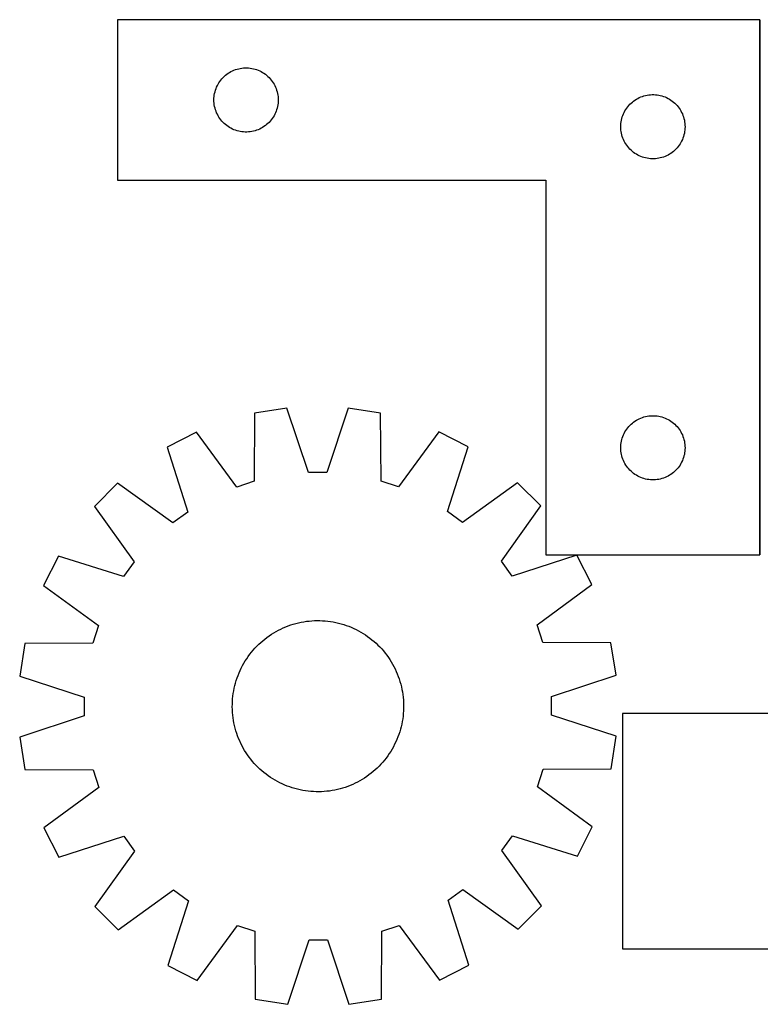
# Model space of a CAD drawing. Header units: millimetres. Extents: x 8 to 1493, y 7 to 467.
# Tile 1 of 5: x 8 to 353, y 7 to 467. Entities that reach past the tile are written whole.
import ezdxf

# ---------------------------------------------------------------- set-up
doc = ezdxf.new("R2010")
doc.units = ezdxf.units.MM
doc.layers.add('COMMON', color=5, linetype='CONTINUOUS', true_color=0x0000ff)
doc.layers.add('CUT', color=7, linetype='CONTINUOUS', true_color=0x000000)

msp = doc.modelspace()

# ---------------------------------------------------------------- linework, layer by layer
at = {"layer": 'COMMON'}
msp.add_line((353.326686, 216.783027), (353.326686, 466.783027), dxfattribs=at)
at = {"layer": 'CUT'}
for p, q in [((353.226685, 466.783027), (53.226685, 466.783027)), ((53.226685, 466.783027), (53.226685, 391.783027)), ((353.226685, 216.783027), (353.226685, 466.783027)), ((104.22347, 441.280615), (104.853029, 441.728182)), ((104.853029, 441.728182), (105.504792, 442.142746)), ((105.504792, 442.142746), (106.177033, 442.523209)), ((106.177033, 442.523209), (106.867969, 442.868561)), ((106.867969, 442.868561), (107.575766, 443.177886)), ((107.575766, 443.177886), (108.298549, 443.450365)), ((108.298549, 443.450365), (109.0344, 443.685275)), ((109.0344, 443.685275), (109.781368, 443.881992)), ((109.781368, 443.881992), (110.537473, 444.039996)), ((110.537473, 444.039996), (111.300709, 444.158867)), ((111.300709, 444.158867), (112.069053, 444.23829)), ((112.069053, 444.23829), (112.840466, 444.278054)), ((112.840466, 444.278054), (113.612903, 444.278054)), ((113.612903, 444.278054), (114.384316, 444.23829)), ((114.384316, 444.23829), (115.15266, 444.158867)), ((115.15266, 444.158867), (115.915896, 444.039996)), ((115.915896, 444.039996), (116.672001, 443.881992)), ((116.672001, 443.881992), (117.418969, 443.685275)), ((117.418969, 443.685275), (118.15482, 443.450365)), ((118.15482, 443.450365), (118.877603, 443.177886)), ((118.877603, 443.177886), (119.5854, 442.868561)), ((119.5854, 442.868561), (120.276336, 442.523209)), ((120.276336, 442.523209), (120.948577, 442.142746)), ((120.948577, 442.142746), (121.60034, 441.728182)), ((121.60034, 441.728182), (122.229899, 441.280615)), ((100.172406, 436.671248), (100.570051, 437.33347)), ((100.570051, 437.33347), (101.001259, 437.974343)), ((101.001259, 437.974343), (101.464887, 438.592169)), ((101.464887, 438.592169), (101.959706, 439.185308)), ((101.959706, 439.185308), (102.484402, 439.752189)), ((102.484402, 439.752189), (103.037584, 440.291307)), ((103.037584, 440.291307), (103.617787, 440.801233)), ((103.617787, 440.801233), (104.22347, 441.280615)), ((122.229899, 441.280615), (122.835582, 440.801233)), ((122.835582, 440.801233), (123.415785, 440.291307)), ((123.415785, 440.291307), (123.968967, 439.752189)), ((123.968967, 439.752189), (124.493663, 439.185308)), ((124.493663, 439.185308), (124.988482, 438.592169)), ((124.988482, 438.592169), (125.45211, 437.974343)), ((125.45211, 437.974343), (125.883318, 437.33347)), ((125.883318, 437.33347), (126.280963, 436.671248)), ((98.543849, 432.351308), (98.721269, 433.103093)), ((98.721269, 433.103093), (98.937154, 433.844749)), ((98.937154, 433.844749), (99.190932, 434.574308)), ((99.190932, 434.574308), (99.481931, 435.289835)), ((99.481931, 435.289835), (99.809378, 435.989434)), ((99.809378, 435.989434), (100.172406, 436.671248)), ((126.280963, 436.671248), (126.643991, 435.989434)), ((126.643991, 435.989434), (126.971438, 435.289835)), ((126.971438, 435.289835), (127.262437, 434.574308)), ((127.262437, 434.574308), (127.516215, 433.844749)), ((127.516215, 433.844749), (127.7321, 433.103093)), ((127.7321, 433.103093), (127.90952, 432.351308)), ((98.226685, 429.283027), (98.246573, 430.055208)), ((98.246573, 428.510845), (98.226685, 429.283027)), ((98.246573, 430.055208), (98.306186, 430.825342)), ((98.306186, 427.740712), (98.246573, 428.510845)), ((98.306186, 430.825342), (98.405366, 431.591385)), ((98.405366, 431.591385), (98.543849, 432.351308)), ((127.90952, 432.351308), (128.048003, 431.591385)), ((128.048003, 431.591385), (128.147183, 430.825342)), ((128.147183, 430.825342), (128.206796, 430.055208)), ((128.206796, 428.510845), (128.147183, 427.740712)), ((128.206796, 430.055208), (128.226685, 429.283027)), ((128.226685, 429.283027), (128.206796, 428.510845)), ((293.037584, 427.791307), (293.617787, 428.301233)), ((293.617787, 428.301233), (294.22347, 428.780615)), ((294.22347, 428.780615), (294.853029, 429.228182)), ((294.853029, 429.228182), (295.504792, 429.642746)), ((295.504792, 429.642746), (296.177033, 430.023209)), ((296.177033, 430.023209), (296.867969, 430.368561)), ((296.867969, 430.368561), (297.575766, 430.677886)), ((297.575766, 430.677886), (298.298549, 430.950365)), ((298.298549, 430.950365), (299.0344, 431.185275)), ((299.0344, 431.185275), (299.781368, 431.381992)), ((299.781368, 431.381992), (300.537473, 431.539996)), ((300.537473, 431.539996), (301.300709, 431.658867)), ((301.300709, 431.658867), (302.069053, 431.73829)), ((302.069053, 431.73829), (302.840466, 431.778054)), ((302.840466, 431.778054), (303.612903, 431.778054)), ((303.612903, 431.778054), (304.384316, 431.73829)), ((304.384316, 431.73829), (305.15266, 431.658867)), ((305.15266, 431.658867), (305.915896, 431.539996)), ((305.915896, 431.539996), (306.672001, 431.381992)), ((306.672001, 431.381992), (307.418969, 431.185275)), ((307.418969, 431.185275), (308.15482, 430.950365)), ((308.15482, 430.950365), (308.877603, 430.677886)), ((308.877603, 430.677886), (309.5854, 430.368561)), ((309.5854, 430.368561), (310.276336, 430.023209)), ((310.276336, 430.023209), (310.948577, 429.642746)), ((310.948577, 429.642746), (311.60034, 429.228182)), ((311.60034, 429.228182), (312.229899, 428.780615)), ((312.229899, 428.780615), (312.835582, 428.301233)), ((312.835582, 428.301233), (313.415785, 427.791307)), ((98.405366, 426.974668), (98.306186, 427.740712)), ((98.543849, 426.214746), (98.405366, 426.974668)), ((98.721269, 425.46296), (98.543849, 426.214746)), ((98.937154, 424.721304), (98.721269, 425.46296)), ((99.190932, 423.991745), (98.937154, 424.721304)), ((99.481931, 423.276218), (99.190932, 423.991745)), ((99.809378, 422.57662), (99.481931, 423.276218)), ((126.971438, 423.276218), (126.643991, 422.57662)), ((127.262437, 423.991745), (126.971438, 423.276218)), ((127.516215, 424.721304), (127.262437, 423.991745)), ((127.7321, 425.46296), (127.516215, 424.721304)), ((127.90952, 426.214746), (127.7321, 425.46296)), ((128.048003, 426.974668), (127.90952, 426.214746)), ((128.147183, 427.740712), (128.048003, 426.974668)), ((289.481931, 422.789835), (289.809378, 423.489434)), ((289.809378, 423.489434), (290.172406, 424.171248)), ((290.172406, 424.171248), (290.570051, 424.83347)), ((290.570051, 424.83347), (291.001259, 425.474343)), ((291.001259, 425.474343), (291.464887, 426.092169)), ((291.464887, 426.092169), (291.959706, 426.685308)), ((291.959706, 426.685308), (292.484402, 427.252189)), ((292.484402, 427.252189), (293.037584, 427.791307)), ((313.415785, 427.791307), (313.968967, 427.252189)), ((313.968967, 427.252189), (314.493663, 426.685308)), ((314.493663, 426.685308), (314.988482, 426.092169)), ((314.988482, 426.092169), (315.45211, 425.474343)), ((315.45211, 425.474343), (315.883318, 424.83347)), ((315.883318, 424.83347), (316.280963, 424.171248)), ((316.280963, 424.171248), (316.643991, 423.489434)), ((316.643991, 423.489434), (316.971438, 422.789835)), ((100.172406, 421.894806), (99.809378, 422.57662)), ((100.570051, 421.232584), (100.172406, 421.894806)), ((101.001259, 420.59171), (100.570051, 421.232584)), ((101.464887, 419.973884), (101.001259, 420.59171)), ((101.959706, 419.380745), (101.464887, 419.973884)), ((102.484402, 418.813864), (101.959706, 419.380745)), ((103.037584, 418.274746), (102.484402, 418.813864)), ((123.968967, 418.813864), (123.415785, 418.274746)), ((124.493663, 419.380745), (123.968967, 418.813864)), ((124.988482, 419.973884), (124.493663, 419.380745)), ((125.45211, 420.59171), (124.988482, 419.973884)), ((125.883318, 421.232584), (125.45211, 420.59171)), ((126.280963, 421.894806), (125.883318, 421.232584)), ((126.643991, 422.57662), (126.280963, 421.894806)), ((288.306186, 418.325342), (288.405366, 419.091385)), ((288.405366, 419.091385), (288.543849, 419.851308)), ((288.543849, 419.851308), (288.721269, 420.603093)), ((288.721269, 420.603093), (288.937154, 421.344749)), ((288.937154, 421.344749), (289.190932, 422.074308)), ((289.190932, 422.074308), (289.481931, 422.789835)), ((316.971438, 422.789835), (317.262437, 422.074308)), ((317.262437, 422.074308), (317.516215, 421.344749)), ((317.516215, 421.344749), (317.7321, 420.603093)), ((317.7321, 420.603093), (317.90952, 419.851308)), ((317.90952, 419.851308), (318.048003, 419.091385)), ((318.048003, 419.091385), (318.147183, 418.325342)), ((103.617787, 417.76482), (103.037584, 418.274746)), ((104.22347, 417.285438), (103.617787, 417.76482)), ((104.853029, 416.837871), (104.22347, 417.285438)), ((105.504792, 416.423307), (104.853029, 416.837871)), ((106.177033, 416.042845), (105.504792, 416.423307)), ((106.867969, 415.697493), (106.177033, 416.042845)), ((107.575766, 415.388167), (106.867969, 415.697493)), ((108.298549, 415.115688), (107.575766, 415.388167)), ((109.0344, 414.880779), (108.298549, 415.115688)), ((109.781368, 414.684061), (109.0344, 414.880779)), ((110.537473, 414.526057), (109.781368, 414.684061)), ((111.300709, 414.407187), (110.537473, 414.526057)), ((112.069053, 414.327764), (111.300709, 414.407187)), ((112.840466, 414.288), (112.069053, 414.327764)), ((113.612903, 414.288), (112.840466, 414.288)), ((114.384316, 414.327764), (113.612903, 414.288)), ((115.15266, 414.407187), (114.384316, 414.327764)), ((115.915896, 414.526057), (115.15266, 414.407187)), ((116.672001, 414.684061), (115.915896, 414.526057)), ((117.418969, 414.880779), (116.672001, 414.684061)), ((118.15482, 415.115688), (117.418969, 414.880779)), ((118.877603, 415.388167), (118.15482, 415.115688)), ((119.5854, 415.697493), (118.877603, 415.388167)), ((120.276336, 416.042845), (119.5854, 415.697493)), ((120.948577, 416.423307), (120.276336, 416.042845)), ((121.60034, 416.837871), (120.948577, 416.423307)), ((122.229899, 417.285438), (121.60034, 416.837871)), ((122.835582, 417.76482), (122.229899, 417.285438)), ((123.415785, 418.274746), (122.835582, 417.76482)), ((288.226685, 416.783027), (288.246573, 417.555208)), ((288.246573, 416.010845), (288.226685, 416.783027)), ((288.246573, 417.555208), (288.306186, 418.325342)), ((288.306186, 415.240712), (288.246573, 416.010845)), ((288.405366, 414.474668), (288.306186, 415.240712)), ((288.543849, 413.714746), (288.405366, 414.474668)), ((318.048003, 414.474668), (317.90952, 413.714746)), ((318.147183, 415.240712), (318.048003, 414.474668)), ((318.147183, 418.325342), (318.206796, 417.555208)), ((318.206796, 416.010845), (318.147183, 415.240712)), ((318.206796, 417.555208), (318.226685, 416.783027)), ((318.226685, 416.783027), (318.206796, 416.010845)), ((288.721269, 412.96296), (288.543849, 413.714746)), ((288.937154, 412.221304), (288.721269, 412.96296)), ((289.190932, 411.491745), (288.937154, 412.221304)), ((289.481931, 410.776218), (289.190932, 411.491745)), ((289.809378, 410.07662), (289.481931, 410.776218)), ((290.172406, 409.394806), (289.809378, 410.07662)), ((316.643991, 410.07662), (316.280963, 409.394806)), ((316.971438, 410.776218), (316.643991, 410.07662)), ((317.262437, 411.491745), (316.971438, 410.776218)), ((317.516215, 412.221304), (317.262437, 411.491745)), ((317.7321, 412.96296), (317.516215, 412.221304)), ((317.90952, 413.714746), (317.7321, 412.96296)), ((290.570051, 408.732584), (290.172406, 409.394806)), ((291.001259, 408.09171), (290.570051, 408.732584)), ((291.464887, 407.473884), (291.001259, 408.09171)), ((291.959706, 406.880745), (291.464887, 407.473884)), ((292.484402, 406.313864), (291.959706, 406.880745)), ((293.037584, 405.774746), (292.484402, 406.313864)), ((293.617787, 405.26482), (293.037584, 405.774746)), ((294.22347, 404.785438), (293.617787, 405.26482)), ((312.835582, 405.26482), (312.229899, 404.785438)), ((313.415785, 405.774746), (312.835582, 405.26482)), ((313.968967, 406.313864), (313.415785, 405.774746)), ((314.493663, 406.880745), (313.968967, 406.313864)), ((314.988482, 407.473884), (314.493663, 406.880745)), ((315.45211, 408.09171), (314.988482, 407.473884)), ((315.883318, 408.732584), (315.45211, 408.09171)), ((316.280963, 409.394806), (315.883318, 408.732584)), ((294.853029, 404.337871), (294.22347, 404.785438)), ((295.504792, 403.923307), (294.853029, 404.337871)), ((296.177033, 403.542845), (295.504792, 403.923307)), ((296.867969, 403.197493), (296.177033, 403.542845)), ((297.575766, 402.888167), (296.867969, 403.197493)), ((298.298549, 402.615688), (297.575766, 402.888167)), ((299.0344, 402.380779), (298.298549, 402.615688)), ((299.781368, 402.184061), (299.0344, 402.380779)), ((300.537473, 402.026057), (299.781368, 402.184061)), ((301.300709, 401.907187), (300.537473, 402.026057)), ((302.069053, 401.827764), (301.300709, 401.907187)), ((302.840466, 401.788), (302.069053, 401.827764)), ((303.612903, 401.788), (302.840466, 401.788)), ((304.384316, 401.827764), (303.612903, 401.788)), ((305.15266, 401.907187), (304.384316, 401.827764)), ((305.915896, 402.026057), (305.15266, 401.907187)), ((306.672001, 402.184061), (305.915896, 402.026057)), ((307.418969, 402.380779), (306.672001, 402.184061)), ((308.15482, 402.615688), (307.418969, 402.380779)), ((308.877603, 402.888167), (308.15482, 402.615688)), ((309.5854, 403.197493), (308.877603, 402.888167)), ((310.276336, 403.542845), (309.5854, 403.197493)), ((310.948577, 403.923307), (310.276336, 403.542845)), ((311.60034, 404.337871), (310.948577, 403.923307)), ((312.229899, 404.785438), (311.60034, 404.337871)), ((53.226685, 391.783027), (253.226685, 391.783027)), ((253.226685, 391.783027), (253.226685, 216.783027)), ((132.334408, 285.307238), (117.141266, 282.878456)), ((142.360058, 255.16655), (132.334408, 285.307238)), ((160.873226, 285.34832), (150.934393, 255.178893)), ((176.073297, 282.96329), (160.873226, 285.34832)), ((117.141266, 282.878456), (117.011739, 251.114357)), ((176.294272, 251.199695), (176.073297, 282.96329)), ((296.867969, 280.368561), (297.575766, 280.677886)), ((297.575766, 280.677886), (298.298549, 280.950365)), ((298.298549, 280.950365), (299.0344, 281.185275)), ((299.0344, 281.185275), (299.781368, 281.381992)), ((299.781368, 281.381992), (300.537473, 281.539996)), ((300.537473, 281.539996), (301.300709, 281.658867)), ((301.300709, 281.658867), (302.069053, 281.73829)), ((302.069053, 281.73829), (302.840466, 281.778054)), ((302.840466, 281.778054), (303.612903, 281.778054)), ((303.612903, 281.778054), (304.384316, 281.73829)), ((304.384316, 281.73829), (305.15266, 281.658867)), ((305.15266, 281.658867), (305.915896, 281.539996)), ((305.915896, 281.539996), (306.672001, 281.381992)), ((306.672001, 281.381992), (307.418969, 281.185275)), ((307.418969, 281.185275), (308.15482, 280.950365)), ((308.15482, 280.950365), (308.877603, 280.677886)), ((308.877603, 280.677886), (309.5854, 280.368561)), ((291.001259, 275.474343), (291.464887, 276.092169)), ((291.464887, 276.092169), (291.959706, 276.685308)), ((291.959706, 276.685308), (292.484402, 277.252189)), ((292.484402, 277.252189), (293.037584, 277.791307)), ((293.037584, 277.791307), (293.617787, 278.301233)), ((293.617787, 278.301233), (294.22347, 278.780615)), ((294.22347, 278.780615), (294.853029, 279.228182)), ((294.853029, 279.228182), (295.504792, 279.642746)), ((295.504792, 279.642746), (296.177033, 280.023209)), ((296.177033, 280.023209), (296.867969, 280.368561)), ((309.5854, 280.368561), (310.276336, 280.023209)), ((310.276336, 280.023209), (310.948577, 279.642746)), ((310.948577, 279.642746), (311.60034, 279.228182)), ((311.60034, 279.228182), (312.229899, 278.780615)), ((312.229899, 278.780615), (312.835582, 278.301233)), ((312.835582, 278.301233), (313.415785, 277.791307)), ((313.415785, 277.791307), (313.968967, 277.252189)), ((313.968967, 277.252189), (314.493663, 276.685308)), ((314.493663, 276.685308), (314.988482, 276.092169)), ((314.988482, 276.092169), (315.45211, 275.474343)), ((90.011932, 274.020405), (76.31293, 267.015557)), ((108.860877, 248.453003), (90.011932, 274.020405)), ((203.228021, 274.183381), (184.452763, 248.561819)), ((216.947133, 267.218002), (203.228021, 274.183381)), ((288.937154, 271.344749), (289.190932, 272.074308)), ((289.190932, 272.074308), (289.481931, 272.789835)), ((289.481931, 272.789835), (289.809378, 273.489434)), ((289.809378, 273.489434), (290.172406, 274.171248)), ((290.172406, 274.171248), (290.570051, 274.83347)), ((290.570051, 274.83347), (291.001259, 275.474343)), ((315.45211, 275.474343), (315.883318, 274.83347)), ((315.883318, 274.83347), (316.280963, 274.171248)), ((316.280963, 274.171248), (316.643991, 273.489434)), ((316.643991, 273.489434), (316.971438, 272.789835)), ((316.971438, 272.789835), (317.262437, 272.074308)), ((317.262437, 272.074308), (317.516215, 271.344749)), ((76.31293, 267.015557), (86.005389, 236.766078)), ((207.341803, 236.940744), (216.947133, 267.218002)), ((288.226685, 266.783027), (288.246573, 267.555208)), ((288.246573, 267.555208), (288.306186, 268.325342)), ((288.306186, 268.325342), (288.405366, 269.091385)), ((288.405366, 269.091385), (288.543849, 269.851308)), ((288.543849, 269.851308), (288.721269, 270.603093)), ((288.721269, 270.603093), (288.937154, 271.344749)), ((317.516215, 271.344749), (317.7321, 270.603093)), ((317.7321, 270.603093), (317.90952, 269.851308)), ((317.90952, 269.851308), (318.048003, 269.091385)), ((318.048003, 269.091385), (318.147183, 268.325342)), ((318.147183, 268.325342), (318.206796, 267.555208)), ((318.206796, 267.555208), (318.226685, 266.783027)), ((288.246573, 266.010845), (288.226685, 266.783027)), ((288.306186, 265.240712), (288.246573, 266.010845)), ((288.405366, 264.474668), (288.306186, 265.240712)), ((288.543849, 263.714746), (288.405366, 264.474668)), ((288.721269, 262.96296), (288.543849, 263.714746)), ((288.937154, 262.221304), (288.721269, 262.96296)), ((289.190932, 261.491745), (288.937154, 262.221304)), ((317.516215, 262.221304), (317.262437, 261.491745)), ((317.7321, 262.96296), (317.516215, 262.221304)), ((317.90952, 263.714746), (317.7321, 262.96296)), ((318.048003, 264.474668), (317.90952, 263.714746)), ((318.147183, 265.240712), (318.048003, 264.474668)), ((318.206796, 266.010845), (318.147183, 265.240712)), ((318.226685, 266.783027), (318.206796, 266.010845)), ((289.481931, 260.776218), (289.190932, 261.491745)), ((289.809378, 260.07662), (289.481931, 260.776218)), ((290.172406, 259.394806), (289.809378, 260.07662)), ((290.570051, 258.732584), (290.172406, 259.394806)), ((291.001259, 258.09171), (290.570051, 258.732584)), ((291.464887, 257.473884), (291.001259, 258.09171)), ((315.45211, 258.09171), (314.988482, 257.473884)), ((315.883318, 258.732584), (315.45211, 258.09171)), ((316.280963, 259.394806), (315.883318, 258.732584)), ((316.643991, 260.07662), (316.280963, 259.394806)), ((316.971438, 260.776218), (316.643991, 260.07662)), ((317.262437, 261.491745), (316.971438, 260.776218)), ((150.934393, 255.178893), (142.360058, 255.16655)), ((291.959706, 256.880745), (291.464887, 257.473884)), ((292.484402, 256.313864), (291.959706, 256.880745)), ((293.037584, 255.774746), (292.484402, 256.313864)), ((293.617787, 255.26482), (293.037584, 255.774746)), ((294.22347, 254.785438), (293.617787, 255.26482)), ((294.853029, 254.337871), (294.22347, 254.785438)), ((295.504792, 253.923307), (294.853029, 254.337871)), ((296.177033, 253.542845), (295.504792, 253.923307)), ((296.867969, 253.197493), (296.177033, 253.542845)), ((297.575766, 252.888167), (296.867969, 253.197493)), ((309.5854, 253.197493), (308.877603, 252.888167)), ((310.276336, 253.542845), (309.5854, 253.197493)), ((310.948577, 253.923307), (310.276336, 253.542845)), ((311.60034, 254.337871), (310.948577, 253.923307)), ((312.229899, 254.785438), (311.60034, 254.337871)), ((312.835582, 255.26482), (312.229899, 254.785438)), ((313.415785, 255.774746), (312.835582, 255.26482)), ((313.968967, 256.313864), (313.415785, 255.774746)), ((314.493663, 256.880745), (313.968967, 256.313864)), ((314.988482, 257.473884), (314.493663, 256.880745)), ((53.248688, 250.207625), (42.38478, 239.312394)), ((79.075862, 231.716225), (53.248688, 250.207625)), ((117.011739, 251.114357), (108.860877, 248.453003)), ((184.452763, 248.561819), (176.294272, 251.199695)), ((240.05967, 250.476542), (214.28584, 231.910862)), ((250.9549, 239.612634), (240.05967, 250.476542)), ((298.298549, 252.615688), (297.575766, 252.888167)), ((299.0344, 252.380779), (298.298549, 252.615688)), ((299.781368, 252.184061), (299.0344, 252.380779)), ((300.537473, 252.026057), (299.781368, 252.184061)), ((301.300709, 251.907187), (300.537473, 252.026057)), ((302.069053, 251.827764), (301.300709, 251.907187)), ((302.840466, 251.788), (302.069053, 251.827764)), ((303.612903, 251.788), (302.840466, 251.788)), ((304.384316, 251.827764), (303.612903, 251.788)), ((305.15266, 251.907187), (304.384316, 251.827764)), ((305.915896, 252.026057), (305.15266, 251.907187)), ((306.672001, 252.184061), (305.915896, 252.026057)), ((307.418969, 252.380779), (306.672001, 252.184061)), ((308.15482, 252.615688), (307.418969, 252.380779)), ((308.877603, 252.888167), (308.15482, 252.615688)), ((42.38478, 239.312394), (60.95046, 213.538565)), ((232.4635, 213.78546), (250.9549, 239.612634)), ((86.005389, 236.766078), (79.075862, 231.716225)), ((214.28584, 231.910862), (207.341803, 236.940744)), ((267.762833, 216.548392), (237.513354, 206.855933)), ((253.226685, 216.783027), (353.226685, 216.783027)), ((274.76768, 202.84939), (267.762833, 216.548392)), ((25.64332, 216.199858), (18.677941, 202.480746)), ((55.920578, 206.594527), (25.64332, 216.199858)), ((60.95046, 213.538565), (55.920578, 206.594527)), ((237.513354, 206.855933), (232.4635, 213.78546)), ((18.677941, 202.480746), (44.299503, 183.705488)), ((249.200279, 184.000446), (274.76768, 202.84939)), ((134.090612, 183.982769), (135.288162, 184.363401)), ((135.288162, 184.363401), (136.497077, 184.70623)), ((136.497077, 184.70623), (137.716164, 185.010917)), ((137.716164, 185.010917), (138.94422, 185.277161)), ((138.94422, 185.277161), (140.180033, 185.504699)), ((140.180033, 185.504699), (141.422383, 185.693307)), ((141.422383, 185.693307), (142.670044, 185.842799)), ((142.670044, 185.842799), (143.921785, 185.953027)), ((143.921785, 185.953027), (145.176372, 186.023883)), ((145.176372, 186.023883), (146.432564, 186.055296)), ((146.432564, 186.055296), (147.689124, 186.047236)), ((147.689124, 186.047236), (148.94481, 185.99971)), ((148.94481, 185.99971), (150.198384, 185.912766)), ((150.198384, 185.912766), (151.448608, 185.786488)), ((151.448608, 185.786488), (152.694249, 185.621003)), ((152.694249, 185.621003), (153.934078, 185.416473)), ((153.934078, 185.416473), (155.16687, 185.173099)), ((155.16687, 185.173099), (156.391409, 184.891123)), ((156.391409, 184.891123), (157.606487, 184.570823)), ((157.606487, 184.570823), (158.810904, 184.212514)), ((158.810904, 184.212514), (160.003473, 183.816549)), ((44.299503, 183.705488), (41.661627, 175.546997)), ((124.01448, 178.929872), (125.058287, 179.629497)), ((125.058287, 179.629497), (126.123554, 180.295989)), ((126.123554, 180.295989), (127.209231, 180.928693)), ((127.209231, 180.928693), (128.314245, 181.526981)), ((128.314245, 181.526981), (129.437507, 182.090266)), ((129.437507, 182.090266), (130.577908, 182.61799)), ((130.577908, 182.61799), (131.734323, 183.109632)), ((131.734323, 183.109632), (132.905609, 183.564708)), ((132.905609, 183.564708), (134.090612, 183.982769)), ((160.003473, 183.816549), (161.183015, 183.383321)), ((161.183015, 183.383321), (162.348367, 182.913257)), ((162.348367, 182.913257), (163.498379, 182.406819)), ((163.498379, 182.406819), (164.631917, 181.864509)), ((164.631917, 181.864509), (165.74786, 181.286861)), ((165.74786, 181.286861), (166.845109, 180.674446)), ((166.845109, 180.674446), (167.922579, 180.027867)), ((167.922579, 180.027867), (168.979209, 179.347763)), ((251.861633, 175.849583), (249.200279, 184.000446)), ((9.898032, 175.326022), (7.513002, 160.12595)), ((41.661627, 175.546997), (9.898032, 175.326022)), ((118.258393, 174.077217), (119.152614, 174.96004)), ((119.152614, 174.96004), (120.074124, 175.814338)), ((120.074124, 175.814338), (121.022014, 176.63927)), ((121.022014, 176.63927), (121.995347, 177.43402)), ((121.995347, 177.43402), (122.993164, 178.197806)), ((122.993164, 178.197806), (124.01448, 178.929872)), ((168.979209, 179.347763), (170.013954, 178.634806)), ((170.013954, 178.634806), (171.025794, 177.889698)), ((171.025794, 177.889698), (172.013731, 177.113175)), ((172.013731, 177.113175), (172.976789, 176.306003)), ((172.976789, 176.306003), (173.914018, 175.468979)), ((173.914018, 175.468979), (174.824493, 174.602929)), ((283.625731, 175.720057), (251.861633, 175.849583)), ((286.054513, 160.526915), (283.625731, 175.720057)), ((114.226516, 169.266679), (114.971624, 170.278519)), ((114.971624, 170.278519), (115.748147, 171.266456)), ((115.748147, 171.266456), (116.555319, 172.229514)), ((116.555319, 172.229514), (117.392343, 173.166742)), ((117.392343, 173.166742), (118.258393, 174.077217)), ((174.824493, 174.602929), (175.707315, 173.708708)), ((175.707315, 173.708708), (176.561613, 172.787198)), ((176.561613, 172.787198), (177.386545, 171.839308)), ((177.386545, 171.839308), (178.181296, 170.865975)), ((178.181296, 170.865975), (178.945081, 169.868158)), ((111.574461, 165.000585), (112.186876, 166.097833)), ((112.186876, 166.097833), (112.833455, 167.175304)), ((112.833455, 167.175304), (113.513559, 168.231933)), ((113.513559, 168.231933), (114.226516, 169.266679)), ((178.945081, 169.868158), (179.677147, 168.846842)), ((179.677147, 168.846842), (180.376772, 167.803035)), ((180.376772, 167.803035), (181.043265, 166.737768)), ((181.043265, 166.737768), (181.675968, 165.652092)), ((181.675968, 165.652092), (182.274257, 164.547077)), ((109.478001, 160.43574), (109.948065, 161.601092)), ((109.948065, 161.601092), (110.454503, 162.751104)), ((110.454503, 162.751104), (110.996813, 163.884641)), ((110.996813, 163.884641), (111.574461, 165.000585)), ((182.274257, 164.547077), (182.837541, 163.423815)), ((182.837541, 163.423815), (183.365265, 162.283414)), ((183.365265, 162.283414), (183.856907, 161.127)), ((183.856907, 161.127), (184.311984, 159.955713)), ((7.513002, 160.12595), (37.68243, 150.187117)), ((107.970199, 155.644134), (108.290499, 156.859212)), ((108.290499, 156.859212), (108.648809, 158.063629)), ((108.648809, 158.063629), (109.044773, 159.256197)), ((109.044773, 159.256197), (109.478001, 160.43574)), ((184.311984, 159.955713), (184.730044, 158.77071)), ((184.730044, 158.77071), (185.110677, 157.57316)), ((185.110677, 157.57316), (185.453505, 156.364245)), ((255.913825, 150.501264), (286.054513, 160.526915)), ((107.074834, 150.701333), (107.240319, 151.946974)), ((107.240319, 151.946974), (107.444849, 153.186802)), ((107.444849, 153.186802), (107.688223, 154.419594)), ((107.688223, 154.419594), (107.970199, 155.644134)), ((185.453505, 156.364245), (185.758192, 155.145158)), ((185.758192, 155.145158), (186.024436, 153.917102)), ((186.024436, 153.917102), (186.251974, 152.68129)), ((186.251974, 152.68129), (186.440582, 151.438939)), ((37.68243, 150.187117), (37.694772, 141.612783)), ((106.814086, 146.941849), (106.861612, 148.197535)), ((106.861612, 148.197535), (106.948556, 149.451109)), ((106.948556, 149.451109), (107.074834, 150.701333)), ((186.440582, 151.438939), (186.590074, 150.191278)), ((186.590074, 150.191278), (186.700302, 148.939537)), ((186.700302, 148.939537), (186.771158, 147.68495)), ((186.771158, 147.68495), (186.802571, 146.428758)), ((255.926168, 141.926929), (255.913825, 150.501264)), ((106.806026, 145.685289), (106.814086, 146.941849)), ((106.837439, 144.429096), (106.806026, 145.685289)), ((106.908295, 143.17451), (106.837439, 144.429096)), ((107.018523, 141.922769), (106.908295, 143.17451)), ((186.660041, 142.662938), (186.533764, 141.412714)), ((186.746985, 143.916512), (186.660041, 142.662938)), ((186.794511, 145.172198), (186.746985, 143.916512)), ((186.802571, 146.428758), (186.794511, 145.172198)), ((468.992137, 142.64557), (288.992137, 142.64557)), ((288.992137, 142.64557), (288.992137, 32.64557)), ((37.694772, 141.612783), (7.554084, 131.587132)), ((107.168015, 140.675107), (107.018523, 141.922769)), ((107.356623, 139.432757), (107.168015, 140.675107)), ((107.584161, 138.196945), (107.356623, 139.432757)), ((107.850405, 136.968889), (107.584161, 138.196945)), ((186.163748, 138.927244), (185.920375, 137.694452)), ((186.368278, 140.167073), (186.163748, 138.927244)), ((186.533764, 141.412714), (186.368278, 140.167073)), ((286.095595, 131.988096), (255.926168, 141.926929)), ((108.155092, 135.749802), (107.850405, 136.968889)), ((108.497921, 134.540887), (108.155092, 135.749802)), ((108.878553, 133.343337), (108.497921, 134.540887)), ((184.959789, 134.050418), (184.563825, 132.857849)), ((185.318098, 135.254835), (184.959789, 134.050418)), ((185.638399, 136.469913), (185.318098, 135.254835)), ((185.920375, 137.694452), (185.638399, 136.469913)), ((7.554084, 131.587132), (9.982866, 116.39399)), ((109.296614, 132.158334), (108.878553, 133.343337)), ((109.75169, 130.987047), (109.296614, 132.158334)), ((110.243332, 129.830633), (109.75169, 130.987047)), ((110.771056, 128.690232), (110.243332, 129.830633)), ((183.154095, 129.362943), (182.611784, 128.229405)), ((183.660532, 130.512955), (183.154095, 129.362943)), ((184.130597, 131.678307), (183.660532, 130.512955)), ((184.563825, 132.857849), (184.130597, 131.678307)), ((283.710565, 116.788025), (286.095595, 131.988096)), ((111.334341, 127.56697), (110.771056, 128.690232)), ((111.93263, 126.461955), (111.334341, 127.56697)), ((112.565333, 125.376279), (111.93263, 126.461955)), ((113.231825, 124.311011), (112.565333, 125.376279)), ((113.93145, 123.267205), (113.231825, 124.311011)), ((180.775142, 124.938743), (180.095039, 123.882114)), ((181.421721, 126.016214), (180.775142, 124.938743)), ((182.034137, 127.113462), (181.421721, 126.016214)), ((182.611784, 128.229405), (182.034137, 127.113462)), ((114.663516, 122.245889), (113.93145, 123.267205)), ((115.427302, 121.248072), (114.663516, 122.245889)), ((116.222052, 120.274739), (115.427302, 121.248072)), ((117.046984, 119.326849), (116.222052, 120.274739)), ((177.053278, 119.884533), (176.216254, 118.947304)), ((177.86045, 120.847591), (177.053278, 119.884533)), ((178.636973, 121.835528), (177.86045, 120.847591)), ((179.382081, 122.847368), (178.636973, 121.835528)), ((180.095039, 123.882114), (179.382081, 122.847368)), ((9.982866, 116.39399), (41.746965, 116.264464)), ((41.746965, 116.264464), (44.408319, 108.113601)), ((117.901282, 118.405339), (117.046984, 119.326849)), ((118.784105, 117.511118), (117.901282, 118.405339)), ((119.69458, 116.645068), (118.784105, 117.511118)), ((120.631808, 115.808044), (119.69458, 116.645068)), ((121.594866, 115.000872), (120.631808, 115.808044)), ((172.586583, 115.474777), (171.61325, 114.680026)), ((173.534473, 116.299709), (172.586583, 115.474777)), ((174.455983, 117.154007), (173.534473, 116.299709)), ((175.350204, 118.03683), (174.455983, 117.154007)), ((176.216254, 118.947304), (175.350204, 118.03683)), ((249.309094, 108.408559), (251.946971, 116.56705)), ((251.946971, 116.56705), (283.710565, 116.788025)), ((122.582803, 114.224349), (121.594866, 115.000872)), ((123.594643, 113.479241), (122.582803, 114.224349)), ((124.629389, 112.766283), (123.594643, 113.479241)), ((125.686018, 112.08618), (124.629389, 112.766283)), ((126.763489, 111.439601), (125.686018, 112.08618)), ((127.860737, 110.827186), (126.763489, 111.439601)), ((128.976681, 110.249538), (127.860737, 110.827186)), ((165.294352, 110.587065), (164.17109, 110.023781)), ((166.399367, 111.185354), (165.294352, 110.587065)), ((167.485043, 111.818057), (166.399367, 111.185354)), ((168.550311, 112.48455), (167.485043, 111.818057)), ((169.594117, 113.184175), (168.550311, 112.48455)), ((170.615433, 113.916241), (169.594117, 113.184175)), ((171.61325, 114.680026), (170.615433, 113.916241)), ((44.408319, 108.113601), (18.840917, 89.264656)), ((130.110218, 109.707227), (128.976681, 110.249538)), ((131.26023, 109.20079), (130.110218, 109.707227)), ((132.425582, 108.730726), (131.26023, 109.20079)), ((133.605125, 108.297497), (132.425582, 108.730726)), ((134.797693, 107.901533), (133.605125, 108.297497)), ((136.002111, 107.543224), (134.797693, 107.901533)), ((137.217188, 107.222924), (136.002111, 107.543224)), ((138.441728, 106.940947), (137.217188, 107.222924)), ((139.67452, 106.697574), (138.441728, 106.940947)), ((140.914348, 106.493044), (139.67452, 106.697574)), ((142.159989, 106.327558), (140.914348, 106.493044)), ((143.410213, 106.201281), (142.159989, 106.327558)), ((144.663787, 106.114337), (143.410213, 106.201281)), ((145.919473, 106.066811), (144.663787, 106.114337)), ((147.176033, 106.058751), (145.919473, 106.066811)), ((148.432226, 106.090164), (147.176033, 106.058751)), ((149.686812, 106.16102), (148.432226, 106.090164)), ((150.938553, 106.271248), (149.686812, 106.16102)), ((152.186215, 106.42074), (150.938553, 106.271248)), ((153.428565, 106.609348), (152.186215, 106.42074)), ((154.664378, 106.836886), (153.428565, 106.609348)), ((155.892433, 107.10313), (154.664378, 106.836886)), ((157.11152, 107.407817), (155.892433, 107.10313)), ((158.320435, 107.750645), (157.11152, 107.407817)), ((159.517985, 108.131278), (158.320435, 107.750645)), ((160.702988, 108.549338), (159.517985, 108.131278)), ((161.874275, 109.004415), (160.702988, 108.549338)), ((163.030689, 109.496057), (161.874275, 109.004415)), ((164.17109, 110.023781), (163.030689, 109.496057)), ((274.930656, 89.633301), (249.309094, 108.408559)), ((18.840917, 89.264656), (25.845765, 75.565655)), ((267.965277, 75.914189), (274.930656, 89.633301)), ((25.845765, 75.565655), (56.095244, 85.258114)), ((56.095244, 85.258114), (61.145097, 78.328587)), ((232.658137, 78.575482), (237.688019, 85.519519)), ((237.688019, 85.519519), (267.965277, 75.914189)), ((61.145097, 78.328587), (42.653697, 52.501413)), ((251.223817, 52.801653), (232.658137, 78.575482)), ((53.548928, 41.637505), (79.322757, 60.203185)), ((79.322757, 60.203185), (86.266795, 55.173303)), ((207.603208, 55.347969), (214.532735, 60.397822)), ((214.532735, 60.397822), (240.359909, 41.906422)), ((217.295668, 25.09849), (207.603208, 55.347969)), ((42.653697, 52.501413), (53.548928, 41.637505)), ((86.266795, 55.173303), (76.661464, 24.896045)), ((240.359909, 41.906422), (251.223817, 52.801653)), ((90.380576, 17.930666), (109.155834, 43.552228)), ((109.155834, 43.552228), (117.314325, 40.914352)), ((176.596858, 40.999689), (184.747721, 43.661043)), ((184.747721, 43.661043), (203.596666, 18.093642)), ((117.314325, 40.914352), (117.5353, 9.150757)), ((132.735372, 6.765727), (142.674205, 36.935154)), ((142.674205, 36.935154), (151.24854, 36.947497)), ((151.24854, 36.947497), (161.27419, 6.806809)), ((176.467332, 9.235591), (176.596858, 40.999689)), ((288.992137, 32.64557), (468.992137, 32.64557)), ((76.661464, 24.896045), (90.380576, 17.930666)), ((203.596666, 18.093642), (217.295668, 25.09849)), ((161.27419, 6.806809), (176.467332, 9.235591)), ((117.5353, 9.150757), (132.735372, 6.765727))]:
    msp.add_line(p, q, dxfattribs=at)

doc.saveas('drawing.dxf')
